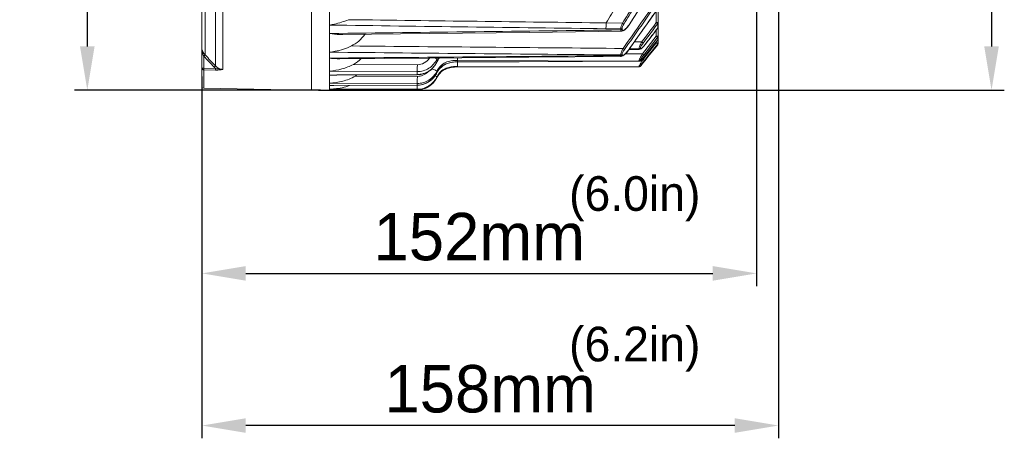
# Model space of a CAD drawing. Header units: millimetres. Extents: x 29035 to 30443, y 1864 to 2860.
# Tile 13 of 55: x 29653 to 29923, y 2303 to 2417. Entities that reach past the tile are written whole.
import ezdxf

# ---------------------------------------------------------------- set-up
doc = ezdxf.new("R2010")
doc.units = ezdxf.units.MM
doc.layers.add('\\M+5CFB8\\M+5CAB5\\M+5CFDF', color=7, linetype='Continuous', lineweight=13)
doc.dimstyles.new('ISO-25', dxfattribs={"dimtxt": 13, "dimasz": 12, "dimexe": 3.5, "dimexo": 0, "dimgap": 3.5, "dimtad": 1, "dimtxsty": 'Standard', "dimcen": 2.5, "dimadec": 0, "dimazin": 0, "dimtfac": 1, "dimtmove": 0, "dimatfit": 3, "dimfxl": 0, "dimarcsym": 0})

# ---------------------------------------------------------------- blocks, each defined once
blk = doc.blocks.new('*D7')
at = {"layer": '\\M+5CFB8\\M+5CAB5\\M+5CFDF', "color": 0, "lineweight": -2}
for p, q in [((29735.62, 2577.96), (29668.23, 2577.96)), ((29671.73, 2565.96), (29671.73, 2409.96)), ((29735.62, 2397.96), (29668.23, 2397.96))]:
    blk.add_line(p, q, dxfattribs=at)
at = {"layer": '\\M+5CFB8\\M+5CAB5\\M+5CFDF', "color": 0}
for points in [[(29669.73, 2565.96), (29673.73, 2565.96), (29671.73, 2577.96)], [(29669.73, 2409.96), (29673.73, 2409.96), (29671.73, 2397.96)]]:
    blk.add_solid(points, dxfattribs=at)
at = {"layer": 'Defpoints', "color": 0}
for p in [(29735.62, 2577.96), (29671.73, 2397.96), (29735.62, 2397.96)]:
    blk.add_point(p, dxfattribs=at)
at = {"layer": '\\M+5CFB8\\M+5CAB5\\M+5CFDF', "color": 0, "insert": (29661.73, 2487.96), "char_height": 13, "attachment_point": 5, "rotation": 90}
blk.add_mtext('180mm', dxfattribs=at)
blk = doc.blocks.new('*D8')
at = {"layer": '\\M+5CFB8\\M+5CAB5\\M+5CFDF', "color": 0, "lineweight": -2}
for p, q in [((29772.08, 2640.96), (29922.99, 2640.96)), ((29919.49, 2628.96), (29919.49, 2409.96)), ((29735.1, 2397.96), (29922.99, 2397.96))]:
    blk.add_line(p, q, dxfattribs=at)
at = {"layer": '\\M+5CFB8\\M+5CAB5\\M+5CFDF', "color": 0}
for points in [[(29917.49, 2628.96), (29921.49, 2628.96), (29919.49, 2640.96)], [(29917.49, 2409.96), (29921.49, 2409.96), (29919.49, 2397.96)]]:
    blk.add_solid(points, dxfattribs=at)
at = {"layer": 'Defpoints', "color": 0}
for p in [(29772.08, 2640.96), (29735.1, 2397.96), (29919.49, 2397.96)]:
    blk.add_point(p, dxfattribs=at)
at = {"layer": '\\M+5CFB8\\M+5CAB5\\M+5CFDF', "color": 0, "insert": (29909.49, 2519.46), "char_height": 13, "attachment_point": 5, "rotation": 90}
blk.add_mtext('243mm', dxfattribs=at)
blk = doc.blocks.new('*D9')
at = {"layer": '\\M+5CFB8\\M+5CAB5\\M+5CFDF', "color": 0, "lineweight": -2}
for p, q in [((29855.12, 2472.39), (29855.12, 2344.24)), ((29703.12, 2401.76), (29703.12, 2344.24)), ((29715.12, 2347.74), (29843.12, 2347.74))]:
    blk.add_line(p, q, dxfattribs=at)
at = {"layer": '\\M+5CFB8\\M+5CAB5\\M+5CFDF', "color": 0}
for points in [[(29715.12, 2349.74), (29715.12, 2345.74), (29703.12, 2347.74)], [(29843.12, 2349.74), (29843.12, 2345.74), (29855.12, 2347.74)]]:
    blk.add_solid(points, dxfattribs=at)
at = {"layer": 'Defpoints', "color": 0}
for p in [(29855.12, 2472.39), (29703.12, 2401.76), (29855.12, 2347.74)]:
    blk.add_point(p, dxfattribs=at)
at = {"layer": '\\M+5CFB8\\M+5CAB5\\M+5CFDF', "color": 0, "insert": (29779.12, 2357.74), "char_height": 13, "attachment_point": 5}
blk.add_mtext('152mm', dxfattribs=at)
blk = doc.blocks.new('*D10')
at = {"layer": '\\M+5CFB8\\M+5CAB5\\M+5CFDF', "color": 0, "lineweight": -2}
for p, q in [((29861.12, 2449.96), (29861.12, 2302.53)), ((29703.12, 2401.76), (29703.12, 2302.53)), ((29849.12, 2306.03), (29715.12, 2306.03))]:
    blk.add_line(p, q, dxfattribs=at)
at = {"layer": '\\M+5CFB8\\M+5CAB5\\M+5CFDF', "color": 0}
for points in [[(29715.12, 2308.03), (29715.12, 2304.03), (29703.12, 2306.03)], [(29849.12, 2308.03), (29849.12, 2304.03), (29861.12, 2306.03)]]:
    blk.add_solid(points, dxfattribs=at)
at = {"layer": 'Defpoints', "color": 0}
for p in [(29861.12, 2449.96), (29703.12, 2401.76), (29703.12, 2306.03)]:
    blk.add_point(p, dxfattribs=at)
at = {"layer": '\\M+5CFB8\\M+5CAB5\\M+5CFDF', "color": 0, "insert": (29782.12, 2316.03), "char_height": 13, "attachment_point": 5}
blk.add_mtext('158mm', dxfattribs=at)

msp = doc.modelspace()

# ---------------------------------------------------------------- linework, layer by layer
at = {"layer": '\\M+5CFB8\\M+5CAB5\\M+5CFDF'}
for p, q in [((29703.123, 2398.978), (29703.123, 2576.948)), ((29733.123, 2397.964), (29733.123, 2577.962)), ((29733.123, 2485.963), (29733.123, 2397.985)), ((29738.123, 2397.963), (29738.123, 2482.482)), ((29708.891, 2457.633), (29708.891, 2403.678)), ((29828.123, 2410.742), (29828.123, 2451.463)), ((29704.002, 2407.636), (29704.002, 2423.157)), ((29706.822, 2404.629), (29706.822, 2423.135)), ((29827.632, 2416.491), (29827.632, 2419.753)), ((29813.842, 2414.807), (29817.883, 2414.755)), ((29813.877, 2416.402), (29818.373, 2416.347)), ((29817.883, 2414.489), (29817.883, 2414.755)), ((29818.273, 2414.642), (29818.273, 2414.908)), ((29818.373, 2416.347), (29818.755, 2416.102)), ((29820.014, 2415.619), (29820.188, 2415.871)), ((29820.188, 2415.871), (29820.16, 2415.888)), ((29827.63, 2415.686), (29828.014, 2416.202)), ((29827.937, 2416.261), (29827.632, 2416.491)), ((29827.632, 2416.491), (29828.123, 2416.491)), ((29828.014, 2416.202), (29827.937, 2416.261)), ((29828.014, 2415.025), (29828.014, 2416.202)), ((29828.024, 2415.019), (29828.014, 2415.025)), ((29828.122, 2416.461), (29828.123, 2416.491)), ((29818.107, 2414.125), (29818.21, 2414.132)), ((29823.838, 2407.911), (29827.632, 2412.765)), ((29824.22, 2407.607), (29827.883, 2412.294)), ((29827.632, 2412.765), (29827.632, 2414.496)), ((29827.937, 2412.525), (29827.632, 2412.765)), ((29827.632, 2412.765), (29828.123, 2412.765)), ((29827.883, 2412.294), (29828.014, 2412.461)), ((29828.014, 2412.461), (29827.937, 2412.525)), ((29828.014, 2411.799), (29828.014, 2412.461)), ((29818.543, 2409.411), (29818.924, 2409.134)), ((29822.883, 2409.313), (29820.281, 2409.33)), ((29823.67, 2411.186), (29821.613, 2411.2)), ((29822.883, 2409.245), (29822.883, 2409.313)), ((29823.273, 2409.421), (29823.273, 2409.489)), ((29823.67, 2411.186), (29824.052, 2410.895)), ((29828.014, 2411.799), (29824.704, 2407.575)), ((29824.845, 2407.463), (29827.632, 2410.957)), ((29824.883, 2410.834), (29824.874, 2410.839)), ((29825.23, 2407.156), (29828.014, 2410.646)), ((29828.014, 2410.43), (29825.334, 2407.073)), ((29827.632, 2410.957), (29827.632, 2411.306)), ((29827.935, 2410.713), (29827.632, 2410.957)), ((29827.632, 2410.957), (29828.123, 2410.957)), ((29828.014, 2410.646), (29827.957, 2410.694)), ((29828.017, 2411.798), (29828.014, 2411.799)), ((29828.014, 2410.43), (29828.014, 2410.646)), ((29703.623, 2407.332), (29703.981, 2407.659)), ((29703.623, 2407.332), (29703.628, 2407.305)), ((29703.626, 2407.325), (29703.623, 2404.01)), ((29704.002, 2407.636), (29703.636, 2407.293)), ((29738.123, 2406.752), (29740.91, 2406.776)), ((29767.532, 2406.5), (29766.9, 2406.797)), ((29792.696, 2407.019), (29818.012, 2407.238)), ((29817.883, 2407.448), (29817.883, 2407.631)), ((29818.013, 2407.238), (29818.012, 2407.238)), ((29818.013, 2407.238), (29818.208, 2407.267)), ((29818.273, 2407.616), (29818.273, 2407.799)), ((29823.838, 2407.911), (29819.148, 2407.928)), ((29820.018, 2408.961), (29820.002, 2408.97)), ((29820.122, 2409.107), (29822.958, 2409.125)), ((29820.208, 2409.228), (29822.883, 2409.245)), ((29822.958, 2409.125), (29823.22, 2409.182)), ((29823.838, 2407.911), (29824.22, 2407.607)), ((29823.999, 2406.403), (29824.845, 2407.463)), ((29824.381, 2406.092), (29825.23, 2407.156)), ((29825.334, 2407.073), (29824.542, 2406.082)), ((29824.707, 2407.573), (29824.704, 2407.575)), ((29703.623, 2404.01), (29703.123, 2404.01)), ((29703.623, 2404.01), (29703.614, 2403.539)), ((29703.623, 2404.01), (29706.844, 2403.951)), ((29706.822, 2404.629), (29706.468, 2404.297)), ((29706.843, 2403.951), (29706.835, 2403.479)), ((29762.16, 2404.932), (29744.636, 2405.04)), ((29766.97, 2404.722), (29767.876, 2406.303)), ((29767.532, 2405.74), (29767.532, 2406.5)), ((29767.532, 2405.74), (29767.55, 2405.734)), ((29768.998, 2403.246), (29770.288, 2403.91)), ((29822.883, 2405.956), (29773.123, 2406.146)), ((29773.123, 2406.146), (29773.123, 2405.74)), ((29773.123, 2405.74), (29822.883, 2405.918)), ((29773.123, 2405.74), (29773.13, 2405.704)), ((29822.883, 2404.409), (29773.123, 2404.475)), ((29773.123, 2404.475), (29773.123, 2404.343)), ((29773.123, 2404.343), (29822.883, 2404.397)), ((29773.123, 2404.343), (29773.125, 2404.339)), ((29822.883, 2405.918), (29822.883, 2405.956)), ((29822.909, 2405.877), (29822.883, 2405.918)), ((29822.883, 2404.397), (29822.883, 2404.409)), ((29822.886, 2404.392), (29822.883, 2404.397)), ((29822.909, 2405.877), (29822.973, 2405.881)), ((29823.273, 2406.102), (29823.273, 2406.14)), ((29823.273, 2404.584), (29823.273, 2404.597)), ((29823.999, 2406.403), (29823.709, 2406.404)), ((29824.542, 2406.082), (29824.542, 2406.082)), ((29703.614, 2398.478), (29703.614, 2403.539)), ((29703.614, 2403.539), (29706.835, 2403.479)), ((29762.125, 2403.045), (29738.123, 2403.197)), ((29738.123, 2402.118), (29740.079, 2402.129)), ((29740.079, 2402.129), (29762.125, 2402.254)), ((29740.079, 2402.037), (29762.136, 2402.159)), ((29762.16, 2401.752), (29745.122, 2401.813)), ((29762.125, 2402.637), (29762.125, 2403.045)), ((29762.125, 2402.254), (29762.125, 2402.637)), ((29762.125, 2402.254), (29762.136, 2402.159)), ((29767.532, 2402.774), (29767.532, 2403.205)), ((29767.532, 2402.774), (29767.538, 2402.772)), ((29767.532, 2401.478), (29767.532, 2401.619)), ((29767.532, 2401.478), (29767.533, 2401.478)), ((29767.533, 2401.478), (29768.018, 2402.284)), ((29767.533, 2401.478), (29768.017, 2402.283)), ((29768.018, 2402.284), (29768.998, 2403.246)), ((29703.614, 2398.478), (29731.123, 2397.998)), ((29762.125, 2399.792), (29738.123, 2399.881)), ((29738.123, 2399.268), (29739.241, 2399.271)), ((29739.241, 2399.242), (29738.123, 2399.268)), ((29739.241, 2399.271), (29762.125, 2399.343)), ((29739.241, 2399.242), (29762.131, 2399.312)), ((29762.125, 2399.557), (29762.125, 2399.792)), ((29762.125, 2399.343), (29762.125, 2399.557)), ((29762.125, 2399.343), (29762.131, 2399.312)), ((29763.161, 2398.162), (29764.625, 2398.618)), ((29764.623, 2398.618), (29765.286, 2399.032)), ((29765.923, 2399.43), (29766.569, 2400.114)), ((29731.123, 2398.02), (29731.123, 2397.998)), ((29731.123, 2398.02), (29733.123, 2397.985)), ((29733.123, 2397.963), (29738.123, 2397.963)), ((29762.125, 2398.221), (29738.123, 2398.254)), ((29738.123, 2398.053), (29738.422, 2398.053)), ((29738.422, 2398.051), (29738.123, 2398.053)), ((29738.422, 2398.053), (29762.125, 2398.073)), ((29738.422, 2398.051), (29762.127, 2398.071)), ((29762.125, 2398.073), (29762.125, 2398.221)), ((29762.125, 2398.073), (29762.127, 2398.071)), ((29762.127, 2398.071), (29763.163, 2398.162))]:
    msp.add_line(p, q, dxfattribs=at)
for points in [[(29820.188, 2415.871), (29822.973, 2420.174), (29825.733, 2424.536)], [(29820.018, 2408.961), (29823.03, 2413.187), (29826.031, 2417.451), (29828.123, 2420.459)], [(29818.88, 2414.436), (29819.234, 2414.728), (29819.615, 2415.12), (29820.014, 2415.619)], [(29824.883, 2410.834), (29825.892, 2412.176), (29827.112, 2413.802), (29828.024, 2415.019)], [(29741.752, 2413.2), (29765.381, 2413.482), (29792.876, 2413.815), (29818.107, 2414.125)], [(29818.21, 2414.132), (29818.546, 2414.236), (29818.88, 2414.436)], [(29823.22, 2409.182), (29823.449, 2409.309), (29823.679, 2409.49), (29823.933, 2409.728)], [(29823.933, 2409.728), (29824.212, 2410.021), (29824.507, 2410.36), (29824.812, 2410.741), (29824.883, 2410.834)], [(29824.707, 2407.573), (29825.772, 2408.932), (29827.053, 2410.567), (29828.017, 2411.798)], [(29740.912, 2406.58), (29765.253, 2406.785), (29792.696, 2407.019)], [(29767.876, 2406.303), (29768.062, 2406.628), (29768.238, 2406.81)], [(29818.208, 2407.267), (29818.51, 2407.402), (29818.817, 2407.625)], [(29818.817, 2407.625), (29819.156, 2407.936), (29819.518, 2408.327), (29819.888, 2408.785), (29820.018, 2408.961)], [(29823.814, 2406.514), (29824.017, 2406.739), (29824.236, 2406.994)], [(29824.236, 2406.994), (29824.467, 2407.273), (29824.707, 2407.573)], [(29762.136, 2402.159), (29763.153, 2402.254), (29764.606, 2402.723), (29765.909, 2403.562), (29766.97, 2404.722)], [(29767.538, 2402.772), (29768.031, 2403.604), (29769.013, 2404.584), (29770.298, 2405.26), (29771.826, 2405.622), (29773.13, 2405.704)], [(29770.287, 2403.91), (29771.819, 2404.262), (29773.125, 2404.339)], [(29773.125, 2404.339), (29789.969, 2404.356), (29807.258, 2404.375), (29822.886, 2404.392)], [(29773.13, 2405.704), (29790.042, 2405.762), (29807.385, 2405.822), (29822.909, 2405.877)], [(29822.886, 2404.392), (29823.078, 2404.431), (29823.195, 2404.497), (29823.262, 2404.553), (29823.32, 2404.611), (29823.387, 2404.684), (29823.466, 2404.773)], [(29822.973, 2405.881), (29823.181, 2405.948), (29823.33, 2406.046), (29823.472, 2406.167)], [(29823.466, 2404.773), (29823.557, 2404.878), (29823.659, 2404.999), (29823.773, 2405.135)], [(29823.472, 2406.167), (29823.632, 2406.322), (29823.814, 2406.514)], [(29823.773, 2405.135), (29823.896, 2405.284), (29824.028, 2405.444)], [(29824.028, 2405.444), (29824.167, 2405.616), (29824.313, 2405.796), (29824.542, 2406.082)], [(29762.131, 2399.312), (29763.163, 2399.406), (29764.621, 2399.867), (29765.92, 2400.687), (29766.974, 2401.815), (29767.538, 2402.772)], [(29764.625, 2398.618), (29765.925, 2399.431), (29766.977, 2400.547), (29767.533, 2401.478)]]:
    msp.add_lwpolyline(points, dxfattribs=at)
for centre, radius, start, end in [((29437.27, 2666.635), 457.689, 326.77995, 328.56786), ((29175.024, 2869.097), 790.839, 324.460571, 325.595159), ((29180.534, 2864.828), 784.346, 324.480094, 325.62737), ((29139.864, 2896.623), 836.895, 324.359815, 325.323047), ((29815.092, 2419.202), 6.055, 322.08099, 326.80946), ((28622.754, 3312.352), 1501.432, 323.115475, 323.368123), ((28622.806, 3311.856), 1501.574, 323.129276, 323.35744), ((28541.222, 3377.166), 1606.72, 323.027753, 323.214339), ((29827.623, 2416.491), 0.5, 355.99909, 359.99926), ((29708.379, 2409.573), 5.256, 180.00233, 190.24466), ((29822.627, 2404.247), 8.366, 50.42222, 50.61935), ((29827.623, 2410.742), 0.501, 347.6327, 359.97508), ((29708.343, 2409.568), 5.219, 190.26475, 193.39923), ((31073.049, 3689.659), 1876.086, 223.118959, 223.2458), ((31078.183, 3693.698), 1882.108, 223.102812, 223.228306), ((29773.052, 2404.104), 6.018, 153.17981, 156.53324), ((29709.079, 2406.753), 3.584, 223.2464, 231.4132), ((29772.375, 2398.037), 6.235, 105.2818, 110.70013), ((29773.137, 2391.886), 12.457, 90.06429, 90.72299), ((29709.327, 2406.208), 63.829, 359.01546, 359.54464), ((29822.883, 2404.9), 0.503, 270.03906, 282.04822), ((29822.883, 2404.898), 0.501, 282.03634, 287.98988), ((29875.849, 2375.328), 60.45, 149.06426, 150.02043), ((29857.922, 2379.318), 42.917, 141.40163, 142.21424), ((29740.491, 2409.757), 9.195, 300.24023, 303.00846), ((29762.13, 2404.214), 5.993, 269.954, 334.34504), ((29762.1, 2405.351), 6.01, 283.72798, 317.17704), ((29762.086, 2405.368), 6.032, 317.15124, 322.33114), ((29762.043, 2405.398), 6.084, 322.35036, 334.44849), ((29762.095, 2404.094), 6.034, 322.81014, 334.31023), ((29772.382, 2400.514), 5.351, 151.09001, 155.01707), ((29772.047, 2400.703), 4.966, 143.68065, 151.13364), ((29771.601, 2399.763), 4.466, 140.46335, 142.90009), ((29771.612, 2399.611), 4.48, 141.3474, 142.18857), ((29771.575, 2399.641), 4.432, 140.51805, 141.34737), ((29771.62, 2399.597), 4.495, 125.94371, 140.46304), ((29771.678, 2399.516), 4.595, 123.93837, 125.93432), ((29703.623, 2398.978), 0.5, 180, 269), ((29762.109, 2405.341), 5.998, 270.15201, 282.87125), ((29762.121, 2404.075), 6.002, 281.44254, 290.84447), ((29762.118, 2405.292), 5.949, 282.88728, 283.68851), ((29762.121, 2404.072), 5.999, 290.84725, 295.25822), ((29762.106, 2404.098), 6.029, 295.28541, 308.9028), ((29762.123, 2404.073), 5.999, 308.92749, 312.43671), ((29762.114, 2404.082), 6.011, 312.44196, 322.78502), ((29738.124, 2420.568), 22.604, 269.99756, 270.76659), ((29738.149, 2419.006), 21.043, 270.75478, 273.42045), ((29738.163, 2418.642), 20.679, 270.73089, 273.31539), ((29762.119, 2404.097), 6.024, 270.0601, 281.42141)]:
    msp.add_arc(centre, radius, start, end, dxfattribs=at)
for points, knots in [([(29823.123, 2436.259), (29822.991, 2435.435), (29822.626, 2433.751), (29821.791, 2431.251), (29820.748, 2428.729), (29819.149, 2425.358), (29816.882, 2421.222), (29814.896, 2418.002), (29813.877, 2416.402)], [0, 0, 0, 0, 0.113656, 0.234007, 0.3583774, 0.4850522, 0.741717, 1, 1, 1, 1]), ([(29818.373, 2416.347), (29819.377, 2417.899), (29821.333, 2421.025), (29824.033, 2425.809), (29826.323, 2430.632), (29827.441, 2433.974), (29827.766, 2435.638)], [0, 0, 0, 0, 0.2572825, 0.5131385, 0.7640009, 1, 1, 1, 1]), ([(29818.755, 2416.102), (29819.76, 2417.668), (29821.714, 2420.821), (29824.407, 2425.648), (29826.684, 2430.515), (29827.793, 2433.882), (29828.123, 2435.558)], [0, 0, 0, 0, 0.257243, 0.5130183, 0.7637795, 1, 1, 1, 1]), ([(29738.123, 2415.812), (29738.56, 2415.884), (29740.317, 2416.222), (29742.035, 2416.768), (29743.274, 2417.29)], [0, 0, 0, 0, 0.2477775, 1, 1, 1, 1]), ([(29813.877, 2416.402), (29813.875, 2416.248), (29813.867, 2415.716), (29813.856, 2415.185), (29813.842, 2414.807)], [0, 0, 0, 0, 0.2893323, 1, 1, 1, 1]), ([(29817.883, 2414.755), (29817.885, 2415), (29818.026, 2415.55), (29818.237, 2416.065), (29818.373, 2416.347)], [0, 0, 0, 0, 0.4385964, 1, 1, 1, 1]), ([(29817.883, 2414.755), (29817.92, 2414.755), (29818.061, 2414.767), (29818.2, 2414.833), (29818.273, 2414.908)], [0, 0, 0, 0, 0.2622631, 1, 1, 1, 1]), ([(29818.273, 2414.908), (29818.273, 2415.098), (29818.418, 2415.521), (29818.624, 2415.898), (29818.755, 2416.102)], [0, 0, 0, 0, 0.4392991, 1, 1, 1, 1]), ([(29819.869, 2415.481), (29819.697, 2415.26), (29819.361, 2414.883), (29818.966, 2414.556), (29818.767, 2414.453)], [0, 0, 0, 0, 0.5551505, 1, 1, 1, 1]), ([(29741.752, 2413.2), (29741.452, 2413.196), (29740.237, 2413.22), (29739.027, 2413.362), (29738.123, 2413.502)], [0, 0, 0, 0, 0.2467764, 1, 1, 1, 1]), ([(29744.075, 2410.081), (29744.809, 2410.431), (29746.197, 2411.324), (29747.282, 2412.567), (29747.737, 2413.242)], [0, 0, 0, 0, 0.5000187, 1, 1, 1, 1]), ([(29817.883, 2414.489), (29817.92, 2414.489), (29818.061, 2414.502), (29818.2, 2414.568), (29818.273, 2414.642)], [0, 0, 0, 0, 0.2621215, 1, 1, 1, 1]), ([(29818.106, 2414.125), (29818.074, 2414.124), (29818.007, 2414.138), (29817.931, 2414.218), (29817.891, 2414.341), (29817.883, 2414.436), (29817.883, 2414.489)], [0, 0, 0, 0, 0.1997835, 0.4046536, 0.6630929, 1, 1, 1, 1]), ([(29818.37, 2414.399), (29818.354, 2414.41), (29818.288, 2414.472), (29818.273, 2414.572), (29818.273, 2414.642)], [0, 0, 0, 0, 0.2092927, 1, 1, 1, 1]), ([(29818.767, 2414.453), (29818.729, 2414.433), (29818.609, 2414.377), (29818.448, 2414.348), (29818.37, 2414.399)], [0, 0, 0, 0, 0.3168232, 1, 1, 1, 1]), ([(29703.123, 2409.573), (29703.123, 2409.373), (29703.161, 2409.102), (29703.243, 2408.846), (29703.267, 2408.781)], [0, 0, 0, 0, 0.7435632, 1, 1, 1, 1]), ([(29738.123, 2408.366), (29738.631, 2408.432), (29740.673, 2408.766), (29742.669, 2409.411), (29744.075, 2410.081)], [0, 0, 0, 0, 0.2474084, 1, 1, 1, 1]), ([(29817.883, 2407.631), (29817.884, 2407.743), (29817.938, 2408.005), (29818.139, 2408.608), (29818.367, 2409.084), (29818.543, 2409.411)], [0, 0, 0, 0, 0.1752232, 0.4164472, 1, 1, 1, 1]), ([(29822.883, 2409.313), (29822.884, 2409.42), (29822.959, 2409.684), (29823.125, 2410.119), (29823.372, 2410.638), (29823.565, 2411.001), (29823.67, 2411.186)], [0, 0, 0, 0, 0.1565811, 0.3960003, 0.6870473, 1, 1, 1, 1]), ([(29823.273, 2409.489), (29823.273, 2409.574), (29823.352, 2409.783), (29823.52, 2410.112), (29823.764, 2410.498), (29823.952, 2410.762), (29824.052, 2410.895)], [0, 0, 0, 0, 0.1572639, 0.4000932, 0.690935, 1, 1, 1, 1]), ([(29824.874, 2410.839), (29824.79, 2410.728), (29824.621, 2410.512), (29824.363, 2410.204), (29824.108, 2409.924), (29823.867, 2409.681), (29823.651, 2409.492), (29823.489, 2409.377), (29823.381, 2409.333), (29823.319, 2409.327), (29823.276, 2409.365), (29823.273, 2409.402), (29823.273, 2409.421)], [0, 0, 0, 0, 0.1811451, 0.3577412, 0.5242071, 0.675119, 0.8030637, 0.8987203, 0.9317933, 0.9552381, 0.9745474, 1, 1, 1, 1]), ([(29703.267, 2408.781), (29703.31, 2408.664), (29703.379, 2408.511), (29703.46, 2408.365), (29703.482, 2408.328)], [0, 0, 0, 0, 0.7436663, 1, 1, 1, 1]), ([(29703.482, 2408.328), (29703.517, 2408.267), (29703.671, 2408.023), (29703.855, 2407.798), (29704.002, 2407.636)], [0, 0, 0, 0, 0.2430567, 1, 1, 1, 1]), ([(29740.912, 2406.58), (29740.681, 2406.578), (29739.749, 2406.59), (29738.819, 2406.669), (29738.123, 2406.752)], [0, 0, 0, 0, 0.2480112, 1, 1, 1, 1]), ([(29765.47, 2406.774), (29765.118, 2406.224), (29764.14, 2405.274), (29762.811, 2404.928), (29762.16, 2404.932)], [0, 0, 0, 0, 0.5003465, 1, 1, 1, 1]), ([(29773.123, 2406.146), (29773.126, 2406.179), (29773.138, 2406.414), (29773.142, 2406.65), (29773.146, 2406.851)], [0, 0, 0, 0, 0.1428409, 1, 1, 1, 1]), ([(29817.883, 2407.631), (29817.92, 2407.631), (29818.064, 2407.645), (29818.202, 2407.719), (29818.273, 2407.799)], [0, 0, 0, 0, 0.2584535, 1, 1, 1, 1]), ([(29817.883, 2407.448), (29817.92, 2407.448), (29818.064, 2407.462), (29818.202, 2407.536), (29818.273, 2407.616)], [0, 0, 0, 0, 0.2583523, 1, 1, 1, 1]), ([(29818.012, 2407.238), (29817.976, 2407.238), (29817.884, 2407.294), (29817.883, 2407.394), (29817.883, 2407.448)], [0, 0, 0, 0, 0.4001976, 1, 1, 1, 1]), ([(29818.273, 2407.799), (29818.273, 2407.886), (29818.329, 2408.093), (29818.532, 2408.548), (29818.756, 2408.898), (29818.924, 2409.134)], [0, 0, 0, 0, 0.1753765, 0.4189183, 1, 1, 1, 1]), ([(29818.664, 2407.563), (29818.614, 2407.532), (29818.526, 2407.485), (29818.395, 2407.442), (29818.281, 2407.497), (29818.273, 2407.576), (29818.273, 2407.616)], [0, 0, 0, 0, 0.343584, 0.5907564, 0.7705716, 1, 1, 1, 1]), ([(29820.002, 2408.97), (29819.791, 2408.677), (29819.379, 2408.176), (29818.908, 2407.716), (29818.664, 2407.563)], [0, 0, 0, 0, 0.5561869, 1, 1, 1, 1]), ([(29822.957, 2409.125), (29822.936, 2409.125), (29822.884, 2409.157), (29822.883, 2409.214), (29822.883, 2409.245)], [0, 0, 0, 0, 0.4033241, 1, 1, 1, 1]), ([(29822.883, 2405.956), (29822.884, 2405.992), (29822.909, 2406.085), (29823.001, 2406.335), (29823.195, 2406.744), (29823.488, 2407.304), (29823.716, 2407.704), (29823.838, 2407.911)], [0, 0, 0, 0, 0.0495684, 0.1301225, 0.3670329, 0.6695437, 1, 1, 1, 1]), ([(29823.273, 2406.14), (29823.273, 2406.169), (29823.301, 2406.244), (29823.395, 2406.439), (29823.592, 2406.75), (29823.882, 2407.166), (29824.103, 2407.457), (29824.22, 2407.607)], [0, 0, 0, 0, 0.0496152, 0.132419, 0.3744538, 0.6759377, 1, 1, 1, 1]), ([(29824.704, 2407.575), (29824.548, 2407.376), (29824.314, 2407.088), (29824.001, 2406.726), (29823.786, 2406.488), (29823.618, 2406.316), (29823.498, 2406.204), (29823.425, 2406.141), (29823.364, 2406.098), (29823.321, 2406.072), (29823.279, 2406.069), (29823.273, 2406.092), (29823.273, 2406.102)], [0, 0, 0, 0, 0.3582534, 0.5265214, 0.6805135, 0.8128424, 0.8679841, 0.9139228, 0.9493446, 0.9732596, 0.9867129, 1, 1, 1, 1]), ([(29703.123, 2404.01), (29703.123, 2403.89), (29703.234, 2403.637), (29703.489, 2403.541), (29703.614, 2403.539)], [0, 0, 0, 0, 0.489801, 1, 1, 1, 1]), ([(29708.891, 2403.678), (29708.504, 2403.685), (29707.724, 2403.867), (29707.085, 2404.344), (29706.822, 2404.629)], [0, 0, 0, 0, 0.4997866, 1, 1, 1, 1]), ([(29738.123, 2403.197), (29739.241, 2403.301), (29741.488, 2403.684), (29743.624, 2404.507), (29744.636, 2405.04)], [0, 0, 0, 0, 0.4951336, 1, 1, 1, 1]), ([(29767.532, 2406.5), (29767.293, 2405.992), (29766.671, 2405.036), (29765.379, 2403.917), (29763.823, 2403.203), (29762.689, 2403.043), (29762.125, 2403.045)], [0, 0, 0, 0, 0.2494941, 0.4993215, 0.7495107, 1, 1, 1, 1]), ([(29762.125, 2402.254), (29762.689, 2402.257), (29763.824, 2402.425), (29765.378, 2403.148), (29766.669, 2404.272), (29767.292, 2405.231), (29767.532, 2405.74)], [0, 0, 0, 0, 0.2502882, 0.5004527, 0.750377, 1, 1, 1, 1]), ([(29762.125, 2403.045), (29762.138, 2403.288), (29762.149, 2403.918), (29762.157, 2404.547), (29762.16, 2404.932)], [0, 0, 0, 0, 0.3871911, 1, 1, 1, 1]), ([(29773.123, 2406.146), (29772.564, 2406.148), (29771.444, 2406.077), (29769.813, 2405.622), (29768.399, 2404.66), (29767.767, 2403.71), (29767.532, 2403.205)], [0, 0, 0, 0, 0.2505167, 0.5008522, 0.7505218, 1, 1, 1, 1]), ([(29768.046, 2403.645), (29768.327, 2404.025), (29769.013, 2404.706), (29770.299, 2405.356), (29771.696, 2405.68), (29772.648, 2405.738), (29773.123, 2405.74)], [0, 0, 0, 0, 0.249313, 0.4991479, 0.7495337, 1, 1, 1, 1]), ([(29773.123, 2404.475), (29772.667, 2404.476), (29771.752, 2404.428), (29770.404, 2404.146), (29769.144, 2403.573), (29768.447, 2402.957), (29768.157, 2402.605)], [0, 0, 0, 0, 0.2501374, 0.5003269, 0.7502814, 1, 1, 1, 1]), ([(29773.123, 2404.475), (29773.137, 2404.539), (29773.133, 2404.753), (29773.144, 2404.964), (29773.147, 2405.112)], [0, 0, 0, 0, 0.3061154, 1, 1, 1, 1]), ([(29822.883, 2404.409), (29822.884, 2404.423), (29822.902, 2404.46), (29822.934, 2404.533), (29822.99, 2404.64), (29823.095, 2404.839), (29823.263, 2405.141), (29823.408, 2405.395), (29823.488, 2405.534)], [0, 0, 0, 0, 0.0310266, 0.0950167, 0.1898327, 0.3121082, 0.6240311, 1, 1, 1, 1]), ([(29824.542, 2406.082), (29824.398, 2405.901), (29824.183, 2405.635), (29823.905, 2405.294), (29823.711, 2405.061), (29823.553, 2404.872), (29823.399, 2404.7), (29823.353, 2404.645), (29823.273, 2404.572), (29823.273, 2404.584)], [0, 0, 0, 0, 0.3531102, 0.5203461, 0.6745978, 0.8092026, 0.9149879, 0.9814231, 1, 1, 1, 1]), ([(29823.273, 2404.597), (29823.273, 2404.61), (29823.299, 2404.646), (29823.339, 2404.717), (29823.411, 2404.819), (29823.541, 2405.003), (29823.741, 2405.271), (29823.912, 2405.495), (29824.004, 2405.614)], [0, 0, 0, 0, 0.0311335, 0.0990019, 0.1995487, 0.3269197, 0.6398336, 1, 1, 1, 1]), ([(29823.999, 2406.403), (29824.087, 2406.333), (29824.206, 2406.241), (29824.329, 2406.134), (29824.371, 2406.104), (29824.381, 2406.092)], [0, 0, 0, 0, 0.6894683, 0.9089379, 1, 1, 1, 1]), ([(29706.835, 2403.479), (29706.958, 2403.477), (29707.434, 2403.48), (29707.91, 2403.522), (29708.26, 2403.571)], [0, 0, 0, 0, 0.2579907, 1, 1, 1, 1]), ([(29708.26, 2403.571), (29708.314, 2403.578), (29708.525, 2403.61), (29708.735, 2403.647), (29708.891, 2403.678)], [0, 0, 0, 0, 0.2555313, 1, 1, 1, 1]), ([(29738.123, 2399.881), (29739.327, 2399.95), (29741.757, 2400.288), (29744.059, 2401.193), (29745.122, 2401.813)], [0, 0, 0, 0, 0.4948849, 1, 1, 1, 1]), ([(29767.532, 2403.205), (29767.054, 2402.205), (29765.503, 2400.434), (29763.235, 2399.79), (29762.125, 2399.792)], [0, 0, 0, 0, 0.4997832, 1, 1, 1, 1]), ([(29762.125, 2399.792), (29762.145, 2400.023), (29762.146, 2400.678), (29762.158, 2401.33), (29762.16, 2401.752)], [0, 0, 0, 0, 0.3547618, 1, 1, 1, 1]), ([(29764.992, 2402.941), (29764.626, 2402.568), (29763.738, 2401.96), (29762.682, 2401.75), (29762.16, 2401.752)], [0, 0, 0, 0, 0.500032, 1, 1, 1, 1]), ([(29767.532, 2403.205), (29767.49, 2403.23), (29767.348, 2403.297), (29766.902, 2403.517), (29766.496, 2403.708), (29766.186, 2403.854)], [0, 0, 0, 0, 0.0985831, 0.3130209, 1, 1, 1, 1]), ([(29767.532, 2401.619), (29767.52, 2401.629), (29767.47, 2401.651), (29767.301, 2401.742), (29767.14, 2401.817), (29767.016, 2401.878)], [0, 0, 0, 0, 0.0818456, 0.2808356, 1, 1, 1, 1]), ([(29738.123, 2398.254), (29738.584, 2398.265), (29740.425, 2398.363), (29742.267, 2398.734), (29743.558, 2399.236)], [0, 0, 0, 0, 0.2494771, 1, 1, 1, 1]), ([(29762.125, 2398.221), (29762.133, 2398.254), (29762.134, 2398.365), (29762.145, 2398.585), (29762.149, 2398.911), (29762.153, 2399.162), (29762.155, 2399.302)], [0, 0, 0, 0, 0.0954018, 0.3039678, 0.6120703, 1, 1, 1, 1]), ([(29740.979, 2398.165), (29740.848, 2398.145), (29740.311, 2398.071), (29739.769, 2398.022), (29739.359, 2397.998)], [0, 0, 0, 0, 0.2433527, 1, 1, 1, 1])]:
    msp.add_open_spline(points, degree=3, knots=knots, dxfattribs=at)
for points in [[(29738.123, 2415.812), (29763.363, 2415.468), (29788.602, 2415.134), (29813.842, 2414.807)], [(29743.274, 2417.29), (29766.809, 2416.987), (29790.343, 2416.691), (29813.877, 2416.402)], [(29828.014, 2416.202), (29828.075, 2416.273), (29828.116, 2416.367), (29828.122, 2416.461)], [(29828.014, 2415.025), (29828.081, 2415.104), (29828.123, 2415.214), (29828.123, 2415.318)], [(29828.123, 2415.318), (29828.123, 2415.213), (29828.087, 2415.103), (29828.024, 2415.019)], [(29738.123, 2413.502), (29764.71, 2413.825), (29791.296, 2414.153), (29817.883, 2414.489)], [(29828.014, 2412.461), (29828.082, 2412.544), (29828.123, 2412.657), (29828.123, 2412.765)], [(29828.014, 2411.799), (29828.082, 2411.883), (29828.123, 2411.997), (29828.123, 2412.106)], [(29828.123, 2412.106), (29828.123, 2411.997), (29828.084, 2411.883), (29828.017, 2411.798)], [(29744.075, 2410.081), (29768.897, 2409.853), (29793.72, 2409.63), (29818.543, 2409.411)], [(29822.883, 2409.313), (29823.026, 2409.313), (29823.181, 2409.381), (29823.273, 2409.489)], [(29822.883, 2409.245), (29823.026, 2409.245), (29823.181, 2409.313), (29823.273, 2409.421)], [(29828.014, 2410.646), (29828.083, 2410.732), (29828.123, 2410.847), (29828.123, 2410.957)], [(29828.014, 2410.43), (29828.061, 2410.489), (29828.095, 2410.561), (29828.112, 2410.635)], [(29703.266, 2408.359), (29703.35, 2408.006), (29703.472, 2407.662), (29703.623, 2407.332)], [(29738.123, 2408.366), (29764.71, 2408.116), (29791.296, 2407.871), (29817.883, 2407.631)], [(29740.91, 2406.776), (29766.568, 2406.995), (29792.225, 2407.219), (29817.883, 2407.448)], [(29744.636, 2405.04), (29745.423, 2405.455), (29746.159, 2405.989), (29746.79, 2406.616)], [(29767.532, 2405.74), (29767.697, 2406.117), (29767.902, 2406.481), (29768.147, 2406.812)], [(29708.171, 2403.683), (29707.721, 2403.719), (29707.274, 2403.814), (29706.843, 2403.951)], [(29769.113, 2403.328), (29769.442, 2403.549), (29769.801, 2403.73), (29770.171, 2403.87)], [(29770.732, 2404.052), (29771.03, 2404.134), (29771.334, 2404.195), (29771.64, 2404.24)], [(29771.64, 2404.24), (29772.083, 2404.305), (29772.532, 2404.336), (29772.98, 2404.342)], [(29822.883, 2405.956), (29822.981, 2405.956), (29823.083, 2405.987), (29823.164, 2406.041)], [(29822.883, 2405.918), (29822.981, 2405.918), (29823.083, 2405.948), (29823.164, 2406.003)], [(29822.883, 2404.409), (29823.027, 2404.409), (29823.183, 2404.484), (29823.273, 2404.597)], [(29823.038, 2404.421), (29823.129, 2404.451), (29823.214, 2404.51), (29823.273, 2404.584)], [(29823.164, 2406.041), (29823.205, 2406.068), (29823.242, 2406.102), (29823.273, 2406.14)], [(29823.164, 2406.003), (29823.205, 2406.03), (29823.242, 2406.063), (29823.273, 2406.102)], [(29708.891, 2403.678), (29708.651, 2403.661), (29708.41, 2403.663), (29708.171, 2403.683)], [(29740.079, 2402.037), (29739.427, 2402.033), (29738.774, 2402.064), (29738.123, 2402.118)], [(29768.04, 2402.456), (29767.843, 2402.196), (29767.673, 2401.914), (29767.532, 2401.619)], [(29767.532, 2401.478), (29767.681, 2401.788), (29767.862, 2402.085), (29768.073, 2402.357)]]:
    msp.add_open_spline(points, degree=3, dxfattribs=at)

# ---------------------------------------------------------------- texts
at = {"layer": '\\M+5CFB8\\M+5CAB5\\M+5CFDF', "char_height": 9.5, "width": 113.82149, "attachment_point": 1}
for s, insert in [('(6.0in)', (29803.728, 2374.385)), ('(6.2in)', (29803.728, 2333.121))]:
    msp.add_mtext(s, dxfattribs=dict(at, insert=insert))

# ---------------------------------------------------------------- dimensions: what is measured, and where the dimension line sits
at = {"layer": '\\M+5CFB8\\M+5CAB5\\M+5CFDF'}
for base, p1, p2, picture, middle in [((29919.492, 2397.963), (29772.078, 2640.963), (29735.101, 2397.963), '*D8', (29909.492, 2519.463)), ((29671.729, 2397.963), (29735.623, 2577.963), (29735.623, 2397.963), '*D7', (29661.729, 2487.963))]:
    dim = msp.add_linear_dim(base=base, p1=p1, p2=p2, angle=90, text='<>mm', dimstyle='ISO-25', dxfattribs=at)
    dim.commit()
    dim.dimension.update_dxf_attribs({"geometry": picture, "text_midpoint": middle})
for base, p1, p2, picture, middle in [((29855.123, 2347.744), (29703.123, 2401.757), (29855.123, 2472.389), '*D9', (29779.123, 2357.744)), ((29703.123, 2306.03), (29861.123, 2449.963), (29703.123, 2401.757), '*D10', (29782.123, 2316.03))]:
    dim = msp.add_linear_dim(base=base, p1=p1, p2=p2, text='<>mm', dimstyle='ISO-25', dxfattribs=at)
    dim.commit()
    dim.dimension.update_dxf_attribs({"geometry": picture, "text_midpoint": middle})

doc.saveas('drawing.dxf')
